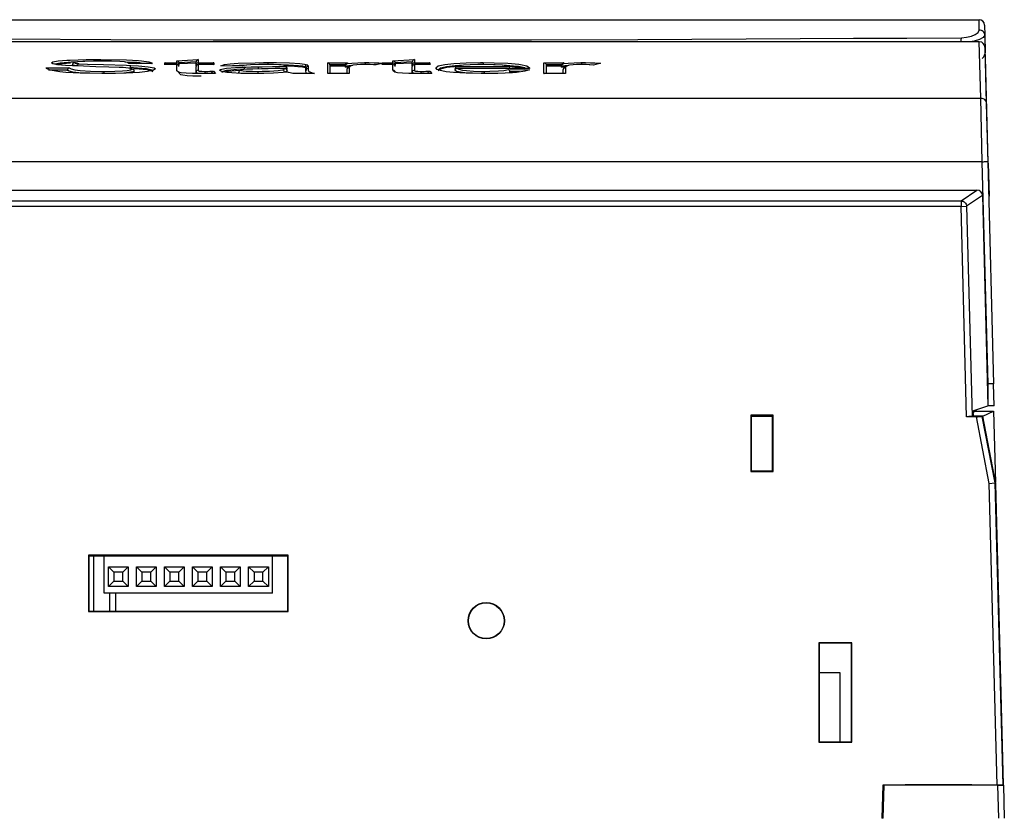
# Model space of a CAD drawing. Extents: x 969 to 1513, y 193 to 842.
# Tile 8 of 14: x 1386 to 1475, y 332 to 405. Entities that reach past the tile are written whole.
import ezdxf

# ---------------------------------------------------------------- set-up
doc = ezdxf.new("R2010")
doc.units = 0
doc.header["$MEASUREMENT"] = 0
doc.layers.get('0').update_dxf_attribs({"linetype": 'CONTINUOUS'})

msp = doc.modelspace()

# ---------------------------------------------------------------- linework, layer by layer
at = {"color": 7, "linetype": 'CONTINUOUS'}
for p, q in [((1363.185, 404.509), (1472.467, 404.509)), ((1472.967, 404.022), (1472.991, 403.106)), ((1472.991, 403.106), (1473.034, 401.49)), ((1472.494, 402.509), (1351.392, 402.509)), ((1472.627, 397.407), (1472.494, 402.509)), ((1472.993, 402.022), (1473.127, 396.926)), ((1399.732, 400.792), (1401.688, 400.889)), ((1399.732, 400.603), (1399.732, 400.792)), ((1401.688, 400.889), (1401.688, 400.603)), ((1419.335, 400.792), (1421.291, 400.889)), ((1419.335, 400.603), (1419.335, 400.792)), ((1421.291, 400.889), (1421.291, 400.603)), ((1473.044, 401.084), (1473.018, 401.084)), ((1473.295, 391.509), (1473.044, 401.084)), ((1387.9, 400.143), (1389.997, 400.143)), ((1389.821, 399.944), (1388.107, 399.944)), ((1389.82, 399.926), (1389.821, 399.944)), ((1389.82, 399.873), (1389.82, 399.926)), ((1390.287, 400.406), (1390.287, 400.405)), ((1390.287, 400.355), (1390.287, 400.405)), ((1390.722, 400.319), (1390.722, 400.317)), ((1397.502, 400.551), (1395.4, 400.551)), ((1397.482, 400.552), (1395.416, 400.552)), ((1395.494, 400.163), (1395.494, 400.164)), ((1398.643, 400.432), (1398.643, 400.603)), ((1398.643, 400.603), (1399.732, 400.603)), ((1399.732, 400.432), (1398.643, 400.432)), ((1399.751, 400.433), (1398.662, 400.433)), ((1399.732, 399.94), (1399.732, 400.432)), ((1399.932, 400.404), (1399.844, 400.404)), ((1399.912, 400.335), (1399.932, 400.335)), ((1401.489, 400.675), (1399.932, 400.598)), ((1399.932, 400.532), (1401.488, 400.61)), ((1399.932, 400.598), (1399.932, 400.583)), ((1399.932, 400.583), (1399.932, 400.386)), ((1399.932, 400.386), (1399.932, 400.404)), ((1399.932, 400.335), (1399.932, 400.386)), ((1401.488, 400.66), (1401.489, 400.675)), ((1401.488, 400.386), (1401.488, 400.66)), ((1401.489, 400.404), (1401.488, 400.386)), ((1401.488, 400.335), (1401.488, 400.386)), ((1401.488, 400.335), (1401.509, 400.335)), ((1401.488, 399.735), (1401.488, 400.252)), ((1401.576, 400.404), (1401.489, 400.404)), ((1403.069, 400.433), (1401.669, 400.433)), ((1401.688, 400.603), (1403.088, 400.603)), ((1403.088, 400.432), (1401.688, 400.432)), ((1401.688, 400.432), (1401.688, 399.934)), ((1403.088, 400.603), (1403.088, 400.432)), ((1405.675, 400.307), (1403.728, 400.327)), ((1409.527, 400.075), (1409.529, 400.093)), ((1409.726, 400.086), (1409.619, 400.083)), ((1409.727, 400.068), (1409.726, 400.086)), ((1409.727, 400.017), (1409.727, 400.068)), ((1409.734, 399.923), (1409.727, 399.876)), ((1409.734, 400.05), (1409.734, 400.101)), ((1409.734, 399.903), (1409.734, 399.923)), ((1409.734, 399.873), (1409.734, 399.903)), ((1411.37, 400.217), (1411.37, 400.219)), ((1411.37, 400.164), (1411.37, 400.217)), ((1411.445, 399.886), (1411.445, 400.082)), ((1411.445, 399.836), (1411.445, 399.886)), ((1411.645, 400.281), (1411.645, 400.085)), ((1413.423, 399.64), (1413.423, 400.603)), ((1413.423, 400.603), (1415.223, 400.603)), ((1415.024, 400.404), (1413.622, 400.404)), ((1413.622, 400.404), (1413.623, 400.386)), ((1413.623, 400.386), (1413.623, 399.641)), ((1413.623, 400.335), (1415.023, 400.335)), ((1415.023, 400.386), (1415.024, 400.404)), ((1415.023, 400.268), (1415.023, 400.386)), ((1415.024, 400.278), (1415.023, 400.268)), ((1415.023, 400.218), (1415.023, 400.268)), ((1415.179, 399.641), (1415.179, 399.976)), ((1415.223, 400.603), (1415.223, 400.532)), ((1415.379, 400.175), (1415.379, 399.64)), ((1418.346, 400.548), (1417.817, 400.407)), ((1418.346, 400.579), (1418.346, 400.603)), ((1418.346, 400.603), (1419.335, 400.603)), ((1418.346, 400.432), (1418.346, 400.548)), ((1419.335, 400.432), (1418.346, 400.432)), ((1419.354, 400.433), (1418.36, 400.433)), ((1418.446, 400.488), (1418.446, 400.433)), ((1419.335, 399.94), (1419.335, 400.432)), ((1419.534, 400.404), (1419.447, 400.404)), ((1419.515, 400.335), (1419.535, 400.335)), ((1419.535, 400.386), (1419.534, 400.404)), ((1421.092, 400.675), (1419.535, 400.598)), ((1419.535, 400.532), (1421.091, 400.61)), ((1419.535, 400.598), (1419.535, 400.583)), ((1419.535, 400.583), (1419.535, 400.386)), ((1419.535, 400.335), (1419.535, 400.386)), ((1421.091, 400.66), (1421.092, 400.675)), ((1421.091, 400.386), (1421.091, 400.66)), ((1421.092, 400.404), (1421.091, 400.386)), ((1421.091, 400.335), (1421.091, 400.386)), ((1421.091, 400.335), (1421.112, 400.335)), ((1421.091, 399.735), (1421.091, 400.252)), ((1421.179, 400.404), (1421.092, 400.404)), ((1422.672, 400.433), (1421.272, 400.433)), ((1421.291, 400.603), (1422.691, 400.603)), ((1422.691, 400.432), (1421.291, 400.432)), ((1421.291, 400.432), (1421.291, 399.934)), ((1422.691, 400.603), (1422.691, 400.432)), ((1424.982, 400.072), (1424.98, 400.049)), ((1424.98, 400.001), (1424.98, 400.049)), ((1424.98, 400.001), (1425.008, 400.001)), ((1424.981, 399.908), (1424.98, 399.886)), ((1424.98, 399.857), (1424.98, 399.886)), ((1425.106, 400.072), (1424.982, 400.072)), ((1431.683, 400.086), (1425.176, 400.086)), ((1431.703, 400.085), (1425.199, 400.085)), ((1425.206, 400.271), (1429.73, 400.271)), ((1429.825, 399.98), (1431.728, 399.959)), ((1433.026, 399.64), (1433.026, 400.603)), ((1433.026, 400.603), (1434.826, 400.603)), ((1434.627, 400.404), (1433.225, 400.404)), ((1433.225, 400.404), (1433.226, 400.386)), ((1433.226, 400.386), (1433.226, 399.641)), ((1433.226, 400.335), (1434.626, 400.335)), ((1434.626, 400.386), (1434.627, 400.404)), ((1434.626, 400.268), (1434.626, 400.386)), ((1434.626, 400.278), (1434.626, 400.268)), ((1434.626, 400.218), (1434.626, 400.268)), ((1434.782, 399.641), (1434.782, 399.976)), ((1434.826, 400.603), (1434.826, 400.532)), ((1434.982, 400.175), (1434.982, 399.64)), ((1438.14, 400.569), (1437.509, 400.401)), ((1395.887, 399.834), (1395.887, 399.836)), ((1395.887, 399.784), (1395.887, 399.834)), ((1401.488, 399.685), (1401.488, 399.735)), ((1403.064, 399.832), (1403.264, 399.642)), ((1405.378, 399.737), (1405.378, 399.735)), ((1405.378, 399.685), (1405.378, 399.735)), ((1409.496, 399.754), (1409.496, 399.756)), ((1409.727, 399.876), (1409.727, 399.876)), ((1409.727, 399.825), (1409.727, 399.876)), ((1409.727, 399.825), (1409.734, 399.873)), ((1412.223, 399.64), (1410.254, 399.64)), ((1412.188, 399.641), (1410.266, 399.641)), ((1415.379, 399.64), (1413.423, 399.64)), ((1415.357, 399.641), (1413.446, 399.641)), ((1421.091, 399.685), (1421.091, 399.735)), ((1422.667, 399.832), (1422.867, 399.642)), ((1430.808, 399.77), (1429.942, 399.779)), ((1429.942, 399.779), (1429.942, 399.768)), ((1429.942, 399.708), (1429.942, 399.768)), ((1434.982, 399.64), (1433.026, 399.64)), ((1434.959, 399.641), (1433.048, 399.641)), ((1312.958, 397.407), (1472.627, 397.407)), ((1472.766, 391.634), (1472.627, 397.407)), ((1473.127, 396.926), (1473.265, 391.634)), ((1472.766, 391.634), (1312.819, 391.634)), ((1473.293, 371.509), (1472.766, 391.634)), ((1473.265, 391.634), (1473.792, 371.509)), ((1473.269, 391.509), (1473.295, 391.509)), ((1473.295, 391.509), (1473.373, 388.509)), ((1313.305, 389.055), (1472.28, 389.055)), ((1470.842, 388.08), (1472.28, 389.055)), ((1472.78, 388.568), (1471.342, 387.593)), ((1472.78, 388.568), (1473.266, 369.508)), ((1473.347, 388.509), (1473.36, 388.022)), ((1473.373, 388.509), (1473.347, 388.509)), ((1314.742, 388.08), (1470.842, 388.08)), ((1470.842, 387.58), (1314.742, 387.58)), ((1470.842, 388.08), (1470.842, 387.58)), ((1470.842, 387.58), (1471.342, 387.593)), ((1471.341, 368.52), (1470.842, 387.58)), ((1471.342, 387.593), (1471.841, 368.525)), ((1473.293, 369.509), (1473.293, 371.509)), ((1473.845, 369.509), (1473.792, 371.509)), ((1451.792, 368.643), (1451.827, 368.608)), ((1451.792, 368.643), (1451.792, 363.543)), ((1453.792, 368.643), (1451.792, 368.643)), ((1453.792, 368.643), (1453.758, 368.608)), ((1453.792, 363.543), (1453.792, 368.643)), ((1471.918, 369.055), (1473.266, 369.508)), ((1471.918, 369.055), (1471.931, 368.555)), ((1471.994, 368.867), (1471.923, 368.867)), ((1471.994, 368.867), (1471.992, 369.08)), ((1471.992, 369.009), (1473.792, 369.009)), ((1472.191, 369.147), (1472.192, 369.009)), ((1472.804, 368.556), (1473.792, 369.009)), ((1473.293, 369.509), (1473.266, 369.509)), ((1473.845, 369.509), (1473.293, 369.509)), ((1473.792, 369.009), (1473.961, 362.56)), ((1451.826, 363.576), (1451.827, 368.608)), ((1451.827, 368.608), (1451.854, 368.581)), ((1451.827, 368.579), (1453.758, 368.579)), ((1453.758, 368.556), (1451.827, 368.556)), ((1451.854, 368.579), (1451.854, 368.581)), ((1451.854, 368.581), (1453.731, 368.581)), ((1453.758, 368.608), (1453.731, 368.581)), ((1453.731, 368.581), (1453.731, 368.579)), ((1453.759, 363.576), (1453.758, 368.608)), ((1472.228, 368.52), (1471.341, 368.52)), ((1471.931, 368.555), (1471.841, 368.525)), ((1472.804, 368.556), (1471.931, 368.556)), ((1471.931, 368.555), (1472.802, 368.555)), ((1473.398, 362.476), (1472.228, 368.52)), ((1472.802, 368.555), (1472.736, 368.525)), ((1472.736, 368.525), (1473.896, 362.531)), ((1473.985, 362.423), (1472.802, 368.555)), ((1473.961, 362.56), (1472.804, 368.556)), ((1451.826, 363.576), (1451.792, 363.543)), ((1451.792, 363.543), (1453.792, 363.543)), ((1453.759, 363.576), (1451.826, 363.576)), ((1453.759, 363.576), (1453.792, 363.543)), ((1473.398, 362.476), (1473.896, 362.531)), ((1474.114, 335.109), (1473.398, 362.476)), ((1473.896, 362.531), (1473.985, 362.423)), ((1473.896, 362.531), (1473.896, 362.531)), ((1473.896, 362.531), (1474.614, 335.113)), ((1473.962, 362.546), (1473.961, 362.56)), ((1474.681, 335.136), (1473.985, 362.423)), ((1391.774, 355.937), (1391.742, 355.969)), ((1391.742, 355.969), (1391.742, 350.869)), ((1409.842, 355.969), (1391.742, 355.969)), ((1391.774, 355.937), (1391.773, 350.899)), ((1409.811, 355.937), (1391.774, 355.937)), ((1391.774, 355.909), (1409.811, 355.909)), ((1392.182, 355.909), (1392.182, 350.899)), ((1393.172, 352.509), (1393.172, 355.909)), ((1408.412, 352.509), (1408.412, 355.909)), ((1409.811, 355.937), (1409.842, 355.969)), ((1409.812, 350.899), (1409.811, 355.937)), ((1409.842, 350.869), (1409.842, 355.969)), ((1393.542, 354.919), (1394.042, 354.419)), ((1393.542, 354.919), (1395.342, 354.919)), ((1393.542, 353.119), (1393.542, 354.919)), ((1394.042, 354.419), (1394.042, 353.619)), ((1394.842, 354.419), (1394.042, 354.419)), ((1395.342, 354.919), (1394.842, 354.419)), ((1394.842, 353.619), (1394.842, 354.419)), ((1395.342, 354.919), (1395.342, 353.119)), ((1396.082, 354.919), (1396.582, 354.419)), ((1396.082, 354.919), (1397.882, 354.919)), ((1396.082, 353.119), (1396.082, 354.919)), ((1396.582, 354.419), (1396.582, 353.619)), ((1397.382, 354.419), (1396.582, 354.419)), ((1397.882, 354.919), (1397.382, 354.419)), ((1397.382, 353.619), (1397.382, 354.419)), ((1397.882, 354.919), (1397.882, 353.119)), ((1398.622, 354.919), (1399.122, 354.419)), ((1398.622, 354.919), (1400.422, 354.919)), ((1398.622, 353.119), (1398.622, 354.919)), ((1399.922, 354.419), (1399.122, 354.419)), ((1399.122, 354.419), (1399.122, 353.619)), ((1400.422, 354.919), (1399.922, 354.419)), ((1399.922, 353.619), (1399.922, 354.419)), ((1400.422, 354.919), (1400.422, 353.119)), ((1401.162, 354.919), (1401.662, 354.419)), ((1401.162, 354.919), (1402.962, 354.919)), ((1401.162, 353.119), (1401.162, 354.919)), ((1401.662, 354.419), (1401.662, 353.619)), ((1402.462, 354.419), (1401.662, 354.419)), ((1402.962, 354.919), (1402.462, 354.419)), ((1402.462, 353.619), (1402.462, 354.419)), ((1402.962, 354.919), (1402.962, 353.119)), ((1403.702, 354.919), (1404.202, 354.419)), ((1403.702, 354.919), (1405.502, 354.919)), ((1403.702, 353.119), (1403.702, 354.919)), ((1405.002, 354.419), (1404.202, 354.419)), ((1404.202, 354.419), (1404.202, 353.619)), ((1405.502, 354.919), (1405.002, 354.419)), ((1405.002, 353.619), (1405.002, 354.419)), ((1405.502, 354.919), (1405.502, 353.119)), ((1406.242, 354.919), (1406.742, 354.419)), ((1406.242, 353.119), (1406.242, 354.919)), ((1406.242, 354.919), (1408.042, 354.919)), ((1406.742, 354.419), (1406.742, 353.619)), ((1407.542, 354.419), (1406.742, 354.419)), ((1407.542, 354.419), (1408.042, 354.919)), ((1407.542, 353.619), (1407.542, 354.419)), ((1408.042, 354.919), (1408.042, 353.119)), ((1394.042, 353.619), (1393.542, 353.119)), ((1394.042, 353.619), (1394.842, 353.619)), ((1394.842, 353.619), (1395.342, 353.119)), ((1396.582, 353.619), (1396.082, 353.119)), ((1396.582, 353.619), (1397.382, 353.619)), ((1397.382, 353.619), (1397.882, 353.119)), ((1399.122, 353.619), (1398.622, 353.119)), ((1399.122, 353.619), (1399.922, 353.619)), ((1399.922, 353.619), (1400.422, 353.119)), ((1401.662, 353.619), (1401.162, 353.119)), ((1401.662, 353.619), (1402.462, 353.619)), ((1402.462, 353.619), (1402.962, 353.119)), ((1404.202, 353.619), (1403.702, 353.119)), ((1404.202, 353.619), (1405.002, 353.619)), ((1405.002, 353.619), (1405.502, 353.119)), ((1406.242, 353.119), (1406.742, 353.619)), ((1406.742, 353.619), (1407.542, 353.619)), ((1407.542, 353.619), (1408.042, 353.119)), ((1395.342, 353.119), (1393.542, 353.119)), ((1397.882, 353.119), (1396.082, 353.119)), ((1400.422, 353.119), (1398.622, 353.119)), ((1402.962, 353.119), (1401.162, 353.119)), ((1405.502, 353.119), (1403.702, 353.119)), ((1408.042, 353.119), (1406.242, 353.119)), ((1408.412, 352.509), (1393.172, 352.509)), ((1393.642, 352.509), (1393.642, 350.899)), ((1394.182, 352.509), (1394.182, 350.899)), ((1391.773, 350.899), (1391.742, 350.869)), ((1391.742, 350.869), (1409.842, 350.869)), ((1391.773, 350.899), (1409.812, 350.899)), ((1409.812, 350.899), (1409.842, 350.869)), ((1457.962, 347.993), (1457.936, 348.019)), ((1457.936, 348.019), (1457.936, 339.019)), ((1460.936, 348.019), (1457.936, 348.019)), ((1457.962, 347.993), (1457.962, 339.045)), ((1460.91, 347.993), (1457.962, 347.993)), ((1460.91, 347.993), (1460.936, 348.019)), ((1460.91, 339.045), (1460.91, 347.993)), ((1460.936, 339.019), (1460.936, 348.019)), ((1459.892, 345.309), (1457.962, 345.309)), ((1459.892, 339.045), (1459.892, 345.309)), ((1457.962, 339.045), (1457.936, 339.019)), ((1457.936, 339.019), (1460.936, 339.019)), ((1457.962, 339.045), (1460.91, 339.045)), ((1460.91, 339.045), (1460.936, 339.019)), ((1463.737, 335.109), (1463.659, 332.109)), ((1465.767, 335.109), (1463.737, 335.109)), ((1463.792, 332.109), (1463.871, 335.109)), ((1465.766, 335.129), (1465.777, 335.119)), ((1465.766, 335.129), (1465.767, 335.109)), ((1471.818, 335.129), (1465.766, 335.129)), ((1465.767, 335.109), (1465.777, 335.119)), ((1471.818, 335.109), (1465.767, 335.109)), ((1465.777, 335.109), (1465.777, 335.119)), ((1471.808, 335.119), (1465.777, 335.119)), ((1471.818, 335.129), (1471.808, 335.119)), ((1471.808, 335.109), (1471.808, 335.119)), ((1471.808, 335.119), (1471.818, 335.109)), ((1471.818, 335.109), (1471.818, 335.129)), ((1474.114, 335.109), (1471.818, 335.109)), ((1474.18, 335.109), (1474.114, 335.109)), ((1474.18, 335.109), (1474.68, 335.109)), ((1474.259, 332.109), (1474.18, 335.109)), ((1474.614, 335.113), (1474.681, 335.136)), ((1474.68, 335.109), (1474.679, 335.135)), ((1474.68, 335.109), (1474.759, 332.109)), ((1463.792, 332.109), (1463.659, 332.109))]:
    msp.add_line(p, q, dxfattribs=at)
at = {"color": 7, "linetype": 'CONTINUOUS', "flags": 128}
for points in [[(1472.489, 403.568), (1472.474, 404.075), (1472.472, 404.242), (1472.472, 404.309), (1472.468, 404.48), (1472.467, 404.509)], [(1470.871, 402.873), (1471.345, 402.91), (1471.773, 403.01), (1472.128, 403.161), (1472.385, 403.351), (1472.489, 403.568)], [(1472.991, 403.106), (1472.979, 403.198), (1472.949, 403.285), (1472.902, 403.365), (1472.84, 403.435), (1472.764, 403.492), (1472.678, 403.534), (1472.585, 403.56), (1472.489, 403.568)], [(1322.912, 402.89), (1329.183, 402.896), (1335.376, 402.916), (1341.4, 402.941), (1350.001, 402.964), (1358.474, 402.958), (1366.968, 402.922), (1375.629, 402.856), (1384.614, 402.782), (1393.764, 402.727), (1403.032, 402.691), (1412.373, 402.678), (1422.151, 402.679), (1431.892, 402.691), (1441.538, 402.723), (1456.24, 402.808), (1461.083, 402.829), (1465.917, 402.847), (1470.871, 402.873)], [(1470.854, 402.509), (1470.854, 402.567), (1470.856, 402.631), (1470.858, 402.69), (1470.86, 402.746), (1470.863, 402.795), (1470.867, 402.837), (1470.871, 402.873)], [(1472.991, 403.106), (1472.849, 402.901), (1472.507, 402.719), (1472.036, 402.573), (1471.672, 402.509)], [(1388.375, 400.594), (1388.516, 400.682), (1388.997, 400.77), (1389.772, 400.838), (1390.066, 400.854), (1391.518, 400.899), (1392.788, 400.909)], [(1392.788, 400.71), (1392.788, 400.776), (1392.788, 400.835), (1392.788, 400.88), (1392.788, 400.905), (1392.788, 400.908), (1392.788, 400.909)], [(1392.788, 400.909), (1392.849, 400.909), (1395.176, 400.872), (1396.269, 400.814), (1396.551, 400.79), (1397.194, 400.698), (1397.473, 400.59), (1397.502, 400.551)], [(1399.732, 400.792), (1399.735, 400.792), (1399.796, 400.779), (1399.853, 400.746), (1399.895, 400.701), (1399.921, 400.649), (1399.932, 400.598)], [(1401.688, 400.889), (1401.687, 400.889), (1401.63, 400.872), (1401.549, 400.812), (1401.512, 400.758), (1401.495, 400.714), (1401.489, 400.675)], [(1419.335, 400.792), (1419.338, 400.792), (1419.398, 400.779), (1419.456, 400.746), (1419.497, 400.701), (1419.524, 400.649), (1419.535, 400.598)], [(1421.291, 400.889), (1421.289, 400.889), (1421.233, 400.872), (1421.152, 400.812), (1421.115, 400.758), (1421.098, 400.714), (1421.092, 400.675)], [(1472.766, 400.991), (1472.894, 401.137), (1473.032, 401.447), (1473.034, 401.49)], [(1393.193, 399.622), (1390.991, 399.656), (1389.694, 399.729), (1389.128, 399.784), (1388.248, 399.938), (1387.924, 400.09), (1387.9, 400.143)], [(1390.275, 400.323), (1389.645, 400.361), (1388.914, 400.431), (1388.49, 400.516), (1388.375, 400.594)], [(1390.701, 400.672), (1390.164, 400.655), (1389.887, 400.638), (1389.16, 400.571), (1388.707, 400.483), (1388.695, 400.475)], [(1388.812, 400.452), (1389.382, 400.535), (1390.101, 400.584)], [(1393.116, 399.626), (1392.948, 399.627), (1391.868, 399.646), (1390.868, 399.701), (1390.321, 399.76), (1389.971, 399.842), (1389.82, 399.926)], [(1389.997, 400.143), (1389.995, 400.143), (1389.97, 400.138), (1389.902, 400.101), (1389.856, 400.049), (1389.833, 400), (1389.821, 399.944)], [(1389.997, 400.143), (1390.163, 400.041), (1390.489, 399.958), (1390.99, 399.899), (1391.93, 399.845), (1392.956, 399.826), (1393.117, 399.825)], [(1394.516, 400.186), (1393.594, 400.217), (1392.413, 400.249), (1391.291, 400.282), (1390.275, 400.323)], [(1390.487, 400.605), (1390.476, 400.604), (1390.443, 400.6), (1390.381, 400.575), (1390.331, 400.53), (1390.298, 400.472), (1390.287, 400.406)], [(1390.722, 400.317), (1390.722, 400.317), (1390.653, 400.324), (1390.454, 400.347), (1390.338, 400.371), (1390.29, 400.399), (1390.287, 400.406)], [(1392.855, 400.752), (1392.187, 400.748), (1391.412, 400.73), (1391.221, 400.721), (1390.741, 400.68), (1390.543, 400.642), (1390.487, 400.605)], [(1390.487, 400.605), (1390.49, 400.598), (1390.531, 400.57), (1390.631, 400.546), (1390.802, 400.523), (1390.86, 400.517)], [(1390.86, 400.517), (1390.855, 400.516), (1390.839, 400.513), (1390.795, 400.487), (1390.758, 400.443), (1390.733, 400.385), (1390.722, 400.319)], [(1390.86, 400.517), (1391.64, 400.478), (1393.105, 400.436), (1395.186, 400.378), (1395.574, 400.362)], [(1395.4, 400.551), (1395.269, 400.62), (1394.996, 400.674), (1394.582, 400.713), (1393.817, 400.743), (1393.095, 400.751), (1392.855, 400.752)], [(1393.117, 399.825), (1394.135, 399.84), (1394.827, 399.872), (1395.242, 399.91), (1395.565, 399.967), (1395.687, 400.034)], [(1397.799, 400.042), (1397.637, 399.93), (1397.074, 399.811), (1396.374, 399.732), (1395.143, 399.658), (1393.685, 399.624), (1393.193, 399.622)], [(1395.687, 400.034), (1395.68, 400.047), (1395.588, 400.091), (1395.368, 400.129), (1394.878, 400.168), (1394.516, 400.186)], [(1396.656, 400.552), (1396.402, 400.591), (1396.137, 400.615), (1395.099, 400.673), (1394.988, 400.675)], [(1395.325, 400.591), (1395.899, 400.568), (1396.077, 400.552)], [(1395.574, 400.362), (1395.568, 400.361), (1395.564, 400.358), (1395.538, 400.333), (1395.516, 400.288), (1395.501, 400.23), (1395.494, 400.164)], [(1397.599, 399.844), (1397.599, 399.844), (1397.491, 399.937), (1396.997, 400.046), (1396.172, 400.126), (1395.494, 400.163)], [(1395.494, 400.095), (1396.334, 400.047), (1397.031, 399.979), (1397.488, 399.883), (1397.574, 399.813)], [(1395.574, 400.362), (1396.28, 400.325), (1397.156, 400.245), (1397.684, 400.136), (1397.797, 400.053), (1397.799, 400.042)], [(1395.887, 399.836), (1395.876, 399.901), (1395.843, 399.96), (1395.793, 400.004), (1395.73, 400.029), (1395.697, 400.033), (1395.687, 400.034)], [(1397.482, 400.55), (1397.5, 400.551), (1397.502, 400.551)], [(1398.836, 400.433), (1398.83, 400.459), (1398.806, 400.506), (1398.757, 400.558), (1398.678, 400.597), (1398.645, 400.603), (1398.643, 400.603)], [(1398.662, 400.431), (1398.645, 400.432), (1398.643, 400.432)], [(1399.932, 400.404), (1399.919, 400.459), (1399.895, 400.506), (1399.846, 400.558), (1399.767, 400.597), (1399.734, 400.603), (1399.732, 400.603)], [(1399.932, 400.252), (1399.925, 400.303), (1399.907, 400.347), (1399.867, 400.393), (1399.8, 400.427), (1399.734, 400.432), (1399.732, 400.432)], [(1401.946, 399.622), (1401.167, 399.631), (1400.595, 399.656), (1400.147, 399.699), (1399.899, 399.748), (1399.749, 399.862), (1399.732, 399.94)], [(1401.688, 400.432), (1401.686, 400.432), (1401.621, 400.427), (1401.553, 400.393), (1401.514, 400.347), (1401.495, 400.303), (1401.488, 400.252)], [(1401.688, 399.934), (1401.652, 399.931), (1401.644, 399.929), (1401.582, 399.904), (1401.532, 399.86), (1401.5, 399.801), (1401.488, 399.735)], [(1401.688, 400.603), (1401.686, 400.603), (1401.654, 400.597), (1401.575, 400.558), (1401.526, 400.506), (1401.502, 400.459), (1401.489, 400.404)], [(1401.688, 399.934), (1401.689, 399.923), (1401.704, 399.884), (1401.733, 399.86), (1401.78, 399.847), (1401.793, 399.845), (1401.885, 399.835), (1402.003, 399.829), (1402.28, 399.825)], [(1403.088, 400.603), (1403.086, 400.603), (1403.054, 400.597), (1402.975, 400.558), (1402.926, 400.506), (1402.902, 400.459), (1402.896, 400.433)], [(1403.088, 400.432), (1403.086, 400.432), (1403.069, 400.431)], [(1403.622, 399.925), (1403.713, 400.003), (1404.087, 400.089), (1404.239, 400.11), (1405.058, 400.179), (1405.828, 400.211)], [(1406.724, 399.622), (1405.545, 399.639), (1404.728, 399.682), (1404.275, 399.727), (1403.821, 399.807), (1403.632, 399.898), (1403.622, 399.925)], [(1403.728, 400.327), (1404.075, 400.436), (1404.58, 400.511), (1405.312, 400.564), (1406.846, 400.61), (1407.591, 400.617), (1407.995, 400.618)], [(1405.883, 400.012), (1405.154, 399.98), (1404.393, 399.911), (1404.253, 399.89), (1403.906, 399.804), (1403.822, 399.727), (1403.822, 399.727)], [(1404.001, 399.776), (1404.421, 399.851), (1405.07, 399.906), (1405.573, 399.928)], [(1406.019, 400.384), (1405.407, 400.365), (1404.782, 400.316)], [(1405.378, 399.737), (1405.389, 399.802), (1405.422, 399.861), (1405.473, 399.905), (1405.535, 399.93), (1405.568, 399.934), (1405.578, 399.935)], [(1407.419, 400.05), (1406.626, 400.036), (1406.095, 400.019), (1405.833, 399.999), (1405.649, 399.971), (1405.581, 399.941), (1405.578, 399.935)], [(1405.578, 399.935), (1405.578, 399.933), (1405.621, 399.904), (1405.752, 399.878), (1406.025, 399.851), (1406.598, 399.829), (1407.08, 399.825)], [(1407.716, 400.447), (1407.17, 400.444), (1406.413, 400.424), (1406.103, 400.399), (1405.811, 400.348), (1405.675, 400.307)], [(1405.828, 400.211), (1405.991, 400.215), (1406.489, 400.225), (1406.82, 400.23), (1407.136, 400.234)], [(1405.883, 400.012), (1405.878, 400.078), (1405.868, 400.137), (1405.853, 400.182), (1405.835, 400.207), (1405.832, 400.209), (1405.828, 400.211)], [(1407.08, 399.825), (1407.491, 399.828), (1408.158, 399.847), (1408.935, 399.901), (1409.32, 399.953)], [(1407.136, 400.234), (1407.483, 400.239), (1408.422, 400.254), (1409.085, 400.268), (1409.529, 400.281)], [(1407.162, 400.035), (1407.16, 400.102), (1407.155, 400.16), (1407.148, 400.205), (1407.141, 400.227), (1407.136, 400.234)], [(1409.529, 400.093), (1409.25, 400.085), (1408.645, 400.071), (1408.033, 400.059), (1407.419, 400.05)], [(1409.201, 400.406), (1408.979, 400.421), (1408.519, 400.438), (1407.996, 400.446), (1407.716, 400.447)], [(1407.995, 400.618), (1407.995, 400.616), (1407.995, 400.614), (1407.996, 400.588), (1407.996, 400.544), (1407.996, 400.485), (1407.996, 400.419)], [(1407.995, 400.618), (1408.769, 400.615), (1409.947, 400.591), (1410.9, 400.539), (1411.333, 400.482), (1411.566, 400.417)], [(1411.37, 400.219), (1411.37, 400.219), (1411.154, 400.283), (1410.764, 400.34), (1409.877, 400.392), (1409.195, 400.406)], [(1409.534, 400.302), (1409.526, 400.323), (1409.482, 400.355), (1409.345, 400.389), (1409.201, 400.406)], [(1409.32, 399.953), (1409.412, 399.976), (1409.488, 400.013), (1409.527, 400.075)], [(1409.32, 399.953), (1409.328, 399.953), (1409.349, 399.949), (1409.405, 399.924), (1409.451, 399.88), (1409.482, 399.821), (1409.496, 399.756)], [(1409.527, 400.075), (1409.624, 400.05), (1409.632, 400.045), (1409.682, 400), (1409.715, 399.942), (1409.727, 399.876)], [(1409.529, 400.281), (1409.529, 400.282), (1409.532, 400.292), (1409.534, 400.302)], [(1409.726, 400.086), (1409.711, 400.145), (1409.683, 400.195), (1409.641, 400.238), (1409.582, 400.27), (1409.532, 400.281), (1409.529, 400.281)], [(1409.734, 399.923), (1409.728, 399.969), (1409.713, 400.006), (1409.68, 400.05), (1409.61, 400.088), (1409.531, 400.093), (1409.529, 400.093)], [(1409.734, 400.104), (1409.723, 400.169), (1409.69, 400.228), (1409.64, 400.272), (1409.578, 400.298), (1409.554, 400.301), (1409.534, 400.302)], [(1409.545, 400.33), (1410.104, 400.315), (1410.711, 400.28), (1411.149, 400.226), (1411.37, 400.164)], [(1409.733, 400.101), (1409.732, 400.093), (1409.729, 400.083), (1409.728, 400.073), (1409.727, 400.068)], [(1409.727, 400.017), (1409.73, 400.035), (1409.733, 400.044), (1409.733, 400.05)], [(1409.734, 400.104), (1409.734, 400.104), (1409.734, 400.103), (1409.733, 400.101)], [(1411.566, 400.417), (1411.556, 400.417), (1411.527, 400.413), (1411.466, 400.387), (1411.416, 400.343), (1411.382, 400.285), (1411.37, 400.219)], [(1411.445, 400.082), (1411.442, 400.117), (1411.432, 400.152), (1411.402, 400.196), (1411.37, 400.217), (1411.37, 400.217)], [(1411.37, 400.164), (1411.432, 400.099), (1411.442, 400.066), (1411.445, 400.032)], [(1411.645, 400.281), (1411.599, 400.276), (1411.539, 400.251), (1411.489, 400.207), (1411.456, 400.148), (1411.445, 400.082)], [(1411.645, 400.085), (1411.607, 400.082), (1411.539, 400.055), (1411.489, 400.011), (1411.456, 399.952), (1411.445, 399.887)], [(1411.509, 399.641), (1411.462, 399.732), (1411.447, 399.851), (1411.445, 399.887)], [(1411.566, 400.417), (1411.601, 400.395), (1411.631, 400.351), (1411.642, 400.316), (1411.645, 400.281)], [(1411.645, 400.085), (1411.647, 400.05), (1411.662, 399.931), (1411.719, 399.818), (1412.09, 399.673), (1412.223, 399.64)], [(1413.622, 400.404), (1413.61, 400.459), (1413.586, 400.506), (1413.536, 400.558), (1413.458, 400.597), (1413.425, 400.603), (1413.423, 400.603)], [(1415.023, 400.218), (1415.347, 400.267), (1415.407, 400.273)], [(1415.024, 400.404), (1415.037, 400.459), (1415.061, 400.506), (1415.11, 400.558), (1415.189, 400.597), (1415.221, 400.603), (1415.223, 400.603)], [(1415.024, 400.278), (1415.026, 400.303), (1415.033, 400.332), (1415.056, 400.389), (1415.152, 400.497), (1415.222, 400.532), (1415.223, 400.532)], [(1415.686, 400.368), (1415.33, 400.325), (1415.024, 400.278)], [(1415.179, 399.976), (1415.19, 400.042), (1415.223, 400.1), (1415.273, 400.145), (1415.335, 400.17), (1415.356, 400.174), (1415.379, 400.175)], [(1415.525, 400.331), (1415.454, 400.304), (1415.213, 400.112), (1415.195, 400.046)], [(1415.223, 400.532), (1415.611, 400.574), (1416.168, 400.607), (1416.757, 400.618), (1416.835, 400.618)], [(1415.611, 400.349), (1415.554, 400.328), (1415.436, 400.265), (1415.391, 400.218), (1415.379, 400.175)], [(1416.774, 400.447), (1416.752, 400.447), (1416.381, 400.44), (1416.06, 400.421), (1415.733, 400.38), (1415.611, 400.349)], [(1417.817, 400.407), (1417.584, 400.422), (1417.284, 400.437), (1416.978, 400.445), (1416.774, 400.447)], [(1416.834, 400.419), (1416.835, 400.485), (1416.835, 400.544), (1416.835, 400.588), (1416.835, 400.614), (1416.835, 400.617), (1416.835, 400.618)], [(1416.835, 400.618), (1417.166, 400.616), (1417.637, 400.607), (1418.05, 400.593), (1418.346, 400.579)], [(1418.346, 400.603), (1418.348, 400.603), (1418.368, 400.598), (1418.413, 400.568), (1418.438, 400.531), (1418.446, 400.488)], [(1418.346, 400.579), (1418.347, 400.579), (1418.388, 400.561)], [(1418.36, 400.432), (1418.348, 400.432), (1418.346, 400.432)], [(1419.335, 400.603), (1419.337, 400.603), (1419.37, 400.597), (1419.448, 400.558), (1419.497, 400.506), (1419.522, 400.459), (1419.534, 400.404)], [(1419.535, 400.252), (1419.528, 400.303), (1419.509, 400.347), (1419.47, 400.393), (1419.402, 400.427), (1419.337, 400.432), (1419.335, 400.432)], [(1419.535, 399.741), (1419.524, 399.807), (1419.491, 399.865), (1419.439, 399.911), (1419.335, 399.94)], [(1421.549, 399.622), (1420.77, 399.631), (1420.197, 399.656), (1419.749, 399.699), (1419.502, 399.748), (1419.352, 399.862), (1419.335, 399.94)], [(1421.291, 400.432), (1421.289, 400.432), (1421.224, 400.427), (1421.156, 400.393), (1421.117, 400.347), (1421.098, 400.303), (1421.091, 400.252)], [(1421.091, 399.735), (1421.102, 399.801), (1421.135, 399.86), (1421.185, 399.904), (1421.247, 399.929), (1421.255, 399.931), (1421.291, 399.934)], [(1421.291, 400.603), (1421.289, 400.603), (1421.256, 400.597), (1421.178, 400.558), (1421.129, 400.506), (1421.104, 400.459), (1421.092, 400.404)], [(1421.291, 399.934), (1421.292, 399.923), (1421.306, 399.884), (1421.336, 399.86), (1421.382, 399.847), (1421.396, 399.845), (1421.487, 399.835), (1421.606, 399.829), (1421.883, 399.825)], [(1422.691, 400.603), (1422.689, 400.603), (1422.657, 400.597), (1422.578, 400.558), (1422.529, 400.506), (1422.505, 400.459), (1422.499, 400.433)], [(1422.691, 400.432), (1422.689, 400.432), (1422.672, 400.431)], [(1423.225, 400.139), (1423.442, 400.32), (1424.03, 400.449), (1424.846, 400.534), (1425.986, 400.595), (1427.268, 400.617), (1427.523, 400.618)], [(1427.604, 399.622), (1425.983, 399.65), (1424.84, 399.72), (1424.169, 399.795), (1423.502, 399.934), (1423.353, 399.995), (1423.225, 400.139)], [(1425.72, 400.377), (1424.973, 400.335), (1424.197, 400.25), (1423.635, 400.121), (1423.425, 399.94), (1423.425, 399.94), (1423.425, 399.94)], [(1423.425, 399.889), (1423.641, 400.067), (1424.207, 400.19), (1425.172, 400.285), (1425.257, 400.289)], [(1425.199, 400.085), (1425.197, 400.085), (1425.125, 400.08), (1425.05, 400.046), (1425.008, 400.001), (1424.988, 399.959), (1424.981, 399.908)], [(1427.63, 399.626), (1427.337, 399.628), (1426.548, 399.648), (1425.867, 399.693), (1425.47, 399.74), (1425.113, 399.822), (1424.981, 399.908)], [(1424.982, 400.072), (1424.996, 400.125), (1425.021, 400.17), (1425.076, 400.223), (1425.167, 400.264), (1425.203, 400.27), (1425.206, 400.271)], [(1425.199, 400.085), (1425.307, 400.021), (1425.638, 399.939), (1426.002, 399.892), (1426.628, 399.847), (1427.355, 399.827), (1427.629, 399.825)], [(1427.516, 400.447), (1427.046, 400.444), (1426.331, 400.422), (1425.729, 400.378), (1425.358, 400.324), (1425.206, 400.271)], [(1429.244, 400.38), (1429.23, 400.381), (1428.61, 400.425), (1428.454, 400.431), (1427.516, 400.447)], [(1427.523, 400.618), (1427.523, 400.616), (1427.523, 400.614), (1427.523, 400.588), (1427.523, 400.544), (1427.523, 400.485), (1427.523, 400.447)], [(1427.523, 400.618), (1428.501, 400.609), (1429.74, 400.562), (1430.734, 400.478), (1430.892, 400.457), (1431.486, 400.331), (1431.715, 400.147)], [(1431.728, 399.959), (1431.295, 399.837), (1430.544, 399.733), (1430.177, 399.701), (1428.859, 399.637), (1427.604, 399.622)], [(1427.629, 399.825), (1428.112, 399.829), (1428.907, 399.858), (1429.399, 399.903), (1429.825, 399.98)], [(1429.73, 400.271), (1429.599, 400.323), (1429.244, 400.38)], [(1431.349, 400.086), (1431.293, 400.132), (1430.727, 400.258), (1430.578, 400.278), (1429.635, 400.363), (1429.257, 400.378)], [(1429.958, 400.072), (1429.943, 400.125), (1429.917, 400.17), (1429.862, 400.223), (1429.768, 400.265), (1429.732, 400.27), (1429.73, 400.271)], [(1429.764, 400.282), (1430.133, 400.261), (1430.893, 400.171), (1431.226, 400.086)], [(1429.942, 399.779), (1429.933, 399.839), (1429.915, 399.89), (1429.89, 399.934), (1429.854, 399.968), (1429.827, 399.979), (1429.825, 399.98)], [(1431.703, 400.085), (1431.701, 400.085), (1431.683, 400.084)], [(1431.715, 400.147), (1431.714, 400.141), (1431.712, 400.128), (1431.708, 400.108), (1431.703, 400.085)], [(1433.026, 400.603), (1433.028, 400.603), (1433.061, 400.597), (1433.139, 400.558), (1433.188, 400.506), (1433.212, 400.459), (1433.225, 400.404)], [(1434.826, 400.532), (1434.825, 400.532), (1434.755, 400.497), (1434.659, 400.389), (1434.636, 400.332), (1434.629, 400.303), (1434.626, 400.278)], [(1435.289, 400.368), (1434.933, 400.325), (1434.626, 400.278)], [(1434.626, 400.218), (1434.95, 400.267), (1435.009, 400.273)], [(1434.826, 400.603), (1434.824, 400.603), (1434.792, 400.597), (1434.713, 400.558), (1434.664, 400.506), (1434.64, 400.459), (1434.627, 400.404)], [(1434.782, 399.976), (1434.793, 400.042), (1434.826, 400.1), (1434.876, 400.145), (1434.938, 400.17), (1434.959, 400.174), (1434.982, 400.175)], [(1435.128, 400.331), (1435.056, 400.304), (1434.816, 400.112), (1434.798, 400.046)], [(1434.826, 400.532), (1435.214, 400.574), (1435.771, 400.607), (1436.359, 400.618), (1436.438, 400.618)], [(1435.214, 400.349), (1435.157, 400.328), (1435.039, 400.265), (1434.994, 400.218), (1434.982, 400.175)], [(1436.377, 400.447), (1436.354, 400.447), (1435.984, 400.44), (1435.662, 400.421), (1435.336, 400.38), (1435.214, 400.349)], [(1437.509, 400.401), (1437.176, 400.422), (1437.12, 400.426), (1436.844, 400.439), (1436.534, 400.446), (1436.377, 400.447)], [(1436.438, 400.618), (1436.438, 400.617), (1436.438, 400.614), (1436.438, 400.588), (1436.437, 400.544), (1436.437, 400.485), (1436.437, 400.419)], [(1436.438, 400.618), (1436.791, 400.616), (1437.24, 400.607), (1437.629, 400.594), (1437.999, 400.576), (1438.14, 400.569)], [(1395.887, 399.836), (1395.887, 399.834), (1395.75, 399.769), (1395.392, 399.711), (1394.932, 399.674), (1394.187, 399.641), (1393.116, 399.626)], [(1393.117, 399.825), (1393.117, 399.823), (1393.117, 399.822), (1393.117, 399.796), (1393.117, 399.751), (1393.116, 399.693), (1393.116, 399.626)], [(1399.932, 399.741), (1399.949, 399.663), (1400.088, 399.549), (1400.301, 399.501), (1400.696, 399.457), (1401.211, 399.432), (1401.948, 399.423)], [(1401.859, 399.633), (1401.767, 399.636), (1401.633, 399.646), (1401.612, 399.649), (1401.538, 399.661), (1401.504, 399.685), (1401.489, 399.724), (1401.488, 399.735)], [(1403.264, 399.642), (1402.872, 399.633), (1402.844, 399.632), (1402.529, 399.627), (1402.24, 399.623), (1401.946, 399.622)], [(1402.28, 399.825), (1402.28, 399.823), (1402.28, 399.822), (1402.279, 399.796), (1402.279, 399.751), (1402.278, 399.693), (1402.278, 399.626)], [(1402.28, 399.825), (1402.397, 399.826), (1402.571, 399.827), (1402.73, 399.828), (1402.889, 399.83), (1403.064, 399.832)], [(1402.889, 399.631), (1402.901, 399.686), (1402.924, 399.733), (1402.969, 399.787), (1403.039, 399.826), (1403.062, 399.831), (1403.064, 399.832)], [(1409.764, 399.746), (1409.393, 399.716), (1408.506, 399.661), (1407.625, 399.631), (1406.724, 399.622)], [(1407.08, 399.825), (1407.08, 399.824), (1407.08, 399.822), (1407.079, 399.796), (1407.079, 399.751), (1407.079, 399.693), (1407.079, 399.626)], [(1409.727, 399.876), (1409.726, 399.87), (1409.685, 399.814), (1409.601, 399.777), (1409.496, 399.754), (1409.496, 399.754)], [(1410.254, 399.64), (1410.137, 399.658), (1410.005, 399.681), (1409.863, 399.715), (1409.764, 399.746)], [(1410.254, 399.64), (1410.255, 399.64), (1410.261, 399.641), (1410.266, 399.64)], [(1412.223, 399.64), (1412.22, 399.64), (1412.188, 399.639)], [(1413.446, 399.639), (1413.425, 399.64), (1413.423, 399.64)], [(1415.357, 399.639), (1415.377, 399.64), (1415.379, 399.64)], [(1421.461, 399.633), (1421.369, 399.636), (1421.235, 399.646), (1421.215, 399.649), (1421.141, 399.661), (1421.107, 399.685), (1421.092, 399.724), (1421.091, 399.735)], [(1422.867, 399.642), (1422.475, 399.633), (1422.447, 399.632), (1422.132, 399.627), (1421.843, 399.623), (1421.549, 399.622)], [(1421.881, 399.626), (1421.881, 399.693), (1421.881, 399.751), (1421.882, 399.796), (1421.882, 399.822), (1421.882, 399.823), (1421.883, 399.825)], [(1421.883, 399.825), (1422, 399.826), (1422.174, 399.827), (1422.333, 399.828), (1422.492, 399.83), (1422.667, 399.832)], [(1422.492, 399.631), (1422.504, 399.686), (1422.527, 399.733), (1422.571, 399.787), (1422.642, 399.826), (1422.665, 399.831), (1422.667, 399.832)], [(1427.63, 399.626), (1427.63, 399.693), (1427.63, 399.751), (1427.63, 399.796), (1427.629, 399.822), (1427.629, 399.824), (1427.629, 399.825)], [(1433.026, 399.64), (1433.028, 399.64), (1433.048, 399.639)], [(1434.982, 399.64), (1434.98, 399.64), (1434.959, 399.639)], [(1472.627, 397.407), (1472.723, 397.398), (1472.815, 397.371), (1472.901, 397.327), (1472.976, 397.267), (1473.038, 397.195), (1473.085, 397.111), (1473.115, 397.021), (1473.127, 396.926)], [(1472.766, 391.634), (1472.863, 391.636), (1472.957, 391.638), (1473.043, 391.639), (1473.119, 391.639), (1473.181, 391.639), (1473.227, 391.638), (1473.256, 391.636), (1473.265, 391.634)], [(1470.842, 388.08), (1470.938, 388.07), (1471.031, 388.043), (1471.116, 387.998), (1471.191, 387.938), (1471.253, 387.864), (1471.3, 387.78), (1471.33, 387.689), (1471.342, 387.593)], [(1473.792, 371.509), (1473.754, 371.509), (1473.646, 371.509), (1473.484, 371.509), (1473.293, 371.509)], [(1471.841, 368.525), (1471.83, 368.524), (1471.8, 368.523), (1471.753, 368.522), (1471.69, 368.522), (1471.615, 368.521), (1471.53, 368.521), (1471.437, 368.52), (1471.341, 368.52)], [(1472.228, 368.52), (1472.326, 368.52), (1472.421, 368.521), (1472.508, 368.521), (1472.584, 368.522), (1472.648, 368.522), (1472.695, 368.523), (1472.725, 368.524), (1472.736, 368.525)], [(1474.614, 335.113), (1474.602, 335.112), (1474.572, 335.111), (1474.526, 335.111), (1474.463, 335.11), (1474.388, 335.109), (1474.303, 335.109), (1474.21, 335.109), (1474.114, 335.109)]]:
    msp.add_lwpolyline(points, dxfattribs=at)
at = {"color": 7, "linetype": 'CONTINUOUS'}
for centre, radius in [((1427.792, 350.019), 1.65), ((1427.792, 350.018), 1.62)]:
    msp.add_circle(centre, radius, dxfattribs=at)
for centre, start, end in [((1472.467, 404.009), 1.5, 90), ((1472.494, 402.009), 1.5, 86.11261), ((1472.28, 388.555), 1.44095, 90.00587)]:
    msp.add_arc(centre, 0.5, start, end, dxfattribs=at)

doc.saveas('drawing.dxf')
